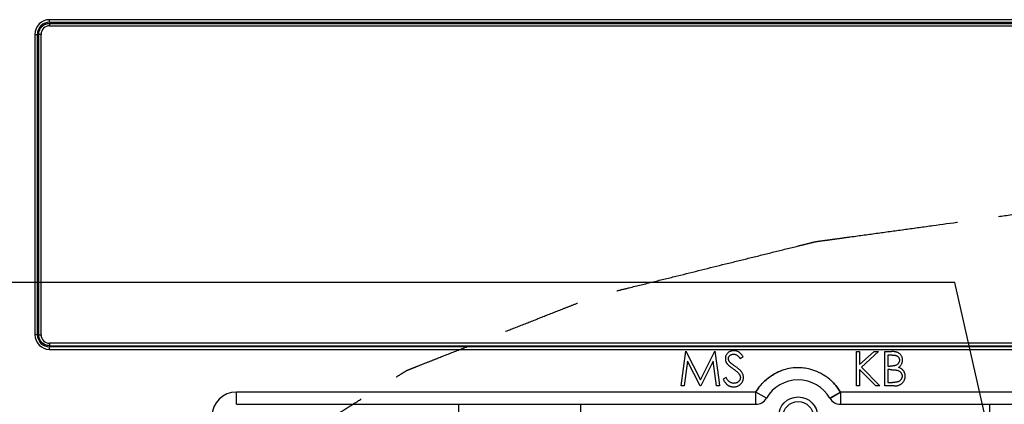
# Model space of a CAD drawing. Header units: inches. Extents: x 0 to 34, y 0 to 22.
# Tile 15 of 31: x 22.5 to 24.9, y 7 to 7.9. Entities that reach past the tile are written whole.
import ezdxf

# ---------------------------------------------------------------- set-up
doc = ezdxf.new("R2010")
doc.units = ezdxf.units.IN
doc.header["$LTSCALE"] = 1.87
doc.header["$MEASUREMENT"] = 0
doc.linetypes.add('PHANTOM', pattern=[0.8, 0.45, -0.05, 0.1, -0.05, 0.1, -0.05])
doc.layers.get('0').update_dxf_attribs({"linetype": 'CONTINUOUS'})
doc.layers.add('DEFAULT_3', color=7, linetype='PHANTOM')
doc.layers.add('DIMENSIONS', color=7, linetype='CONTINUOUS')
doc.styles.get("Standard").update_dxf_attribs({"font": 'txt', "width": 0.8})
doc.dimstyles.new('DIMSTYLE_1', dxfattribs={"dimtxt": 0.125, "dimasz": 0.18, "dimexe": 0.18, "dimexo": 0.0625, "dimgap": 0.09, "dimtad": 0, "dimtih": 1, "dimtoh": 1, "dimdec": 1, "dimlfac": 1.333333, "dimzin": 4, "dimdsep": 46, "dimtxsty": 'STANDARD', "dimblk": '_FILLED', "dimblk1": '_FILLED', "dimblk2": '_FILLED', "dimcen": 0.09, "dimadec": 0, "dimazin": 0, "dimtfac": 1, "dimtdec": 1, "dimtofl": 0, "dimtmove": 0, "dimatfit": 3, "dimldrblk": '_FILLED', "dimfxl": 1, "dimtolj": 1, "dimtzin": 4, "dimarcsym": 0})

# ---------------------------------------------------------------- blocks, each defined once
blk = doc.blocks.new('*D13')
at = {"layer": 'DIMENSIONS', "color": 2, "linetype": 'CONTINUOUS'}
for p, q in [((24.7859, 7.2525), (20.2497, 7.2525)), ((24.9145, 6.6807), (24.7859, 7.2525)), ((24.9876, 6.6807), (24.9145, 6.6807))]:
    blk.add_line(p, q, dxfattribs=at)
at = {"layer": 'DIMENSIONS', "color": 2, "linetype": 'CONTINUOUS', "insert": (20.1872, 7.315), "char_height": 0.125, "width": 1.125, "attachment_point": 3, "line_spacing_factor": 0.9}
blk.add_mtext('1.58{\\Ftxt.shx;\\W1.000000;\\H0.125000; }[40.1]', dxfattribs=at)
blk = doc.blocks.new('_FILLED')
at = {"color": 0, "linetype": 'BYBLOCK'}
blk.add_solid([(0, 0), (-1, 0.174), (-1, -0.174)], dxfattribs=at)

msp = doc.modelspace()

# ---------------------------------------------------------------- linework, layer by layer
at = {"color": 6, "linetype": 'CONTINUOUS'}
for p, q in [((22.5967, 7.8824), (22.5967, 7.8883)), ((28.4461, 7.8883), (22.5967, 7.8883)), ((22.5967, 7.8824), (28.4461, 7.8824)), ((22.5967, 7.8795), (22.5967, 7.8735)), ((22.5967, 7.8795), (28.4461, 7.8795)), ((22.5967, 7.8735), (28.4461, 7.8735)), ((22.5613, 7.8529), (22.5613, 7.1265)), ((22.5613, 7.8529), (22.5672, 7.8529)), ((22.5672, 7.1265), (22.5672, 7.8529)), ((22.5701, 7.8529), (22.5701, 7.1265)), ((22.576, 7.8529), (22.5701, 7.8529)), ((22.576, 7.1265), (22.576, 7.8529)), ((22.5672, 7.1265), (22.5613, 7.1265)), ((22.5701, 7.1265), (22.576, 7.1265)), ((22.5967, 7.1058), (22.5967, 7.0999)), ((28.4609, 7.1058), (22.5967, 7.1058)), ((22.5967, 7.0999), (28.4609, 7.0999)), ((22.5967, 7.0911), (22.5967, 7.097)), ((28.4609, 7.097), (22.5967, 7.097)), ((22.5967, 7.0911), (28.4609, 7.0911)), ((24.1239, 7.0025), (24.1352, 7.0869)), ((24.2054, 7.0869), (24.2149, 7.0171)), ((24.2667, 7.0687), (24.2735, 7.0738)), ((24.548, 7.0858), (24.5555, 7.0858)), ((24.548, 7.0025), (24.548, 7.0858)), ((24.5555, 7.0858), (24.5555, 7.0541)), ((24.5555, 7.0541), (24.5903, 7.0858)), ((24.6009, 7.0858), (24.56, 7.0484)), ((24.5903, 7.0858), (24.6009, 7.0858)), ((24.6164, 7.0858), (24.6327, 7.0858)), ((24.6164, 7.0025), (24.6164, 7.0858)), ((24.6341, 7.0773), (24.6239, 7.0773)), ((24.6239, 7.0773), (24.6239, 7.0506)), ((24.1394, 7.0626), (24.1314, 7.0025)), ((24.1696, 7.0025), (24.1394, 7.0626)), ((24.2014, 7.0624), (24.1713, 7.0025)), ((24.2093, 7.0025), (24.2014, 7.0624)), ((24.56, 7.0484), (24.6041, 7.0025)), ((24.6239, 7.0506), (24.6289, 7.0506)), ((24.5942, 7.0025), (24.5555, 7.0427)), ((24.5555, 7.0427), (24.5555, 7.0025)), ((24.6289, 7.042), (24.6239, 7.042)), ((24.6239, 7.042), (24.6239, 7.011)), ((24.1314, 7.0025), (24.1239, 7.0025)), ((24.1713, 7.0025), (24.1696, 7.0025)), ((24.2168, 7.0025), (24.2093, 7.0025)), ((24.2149, 7.0171), (24.2168, 7.0025)), ((24.2324, 7.0228), (24.2254, 7.0186)), ((24.5555, 7.0025), (24.548, 7.0025)), ((24.6041, 7.0025), (24.5942, 7.0025)), ((24.639, 7.0025), (24.6164, 7.0025)), ((24.6239, 7.011), (24.6346, 7.011)), ((23.0485, 6.9582), (23.0485, 6.9877)), ((24.3045, 6.9877), (23.0485, 6.9877)), ((24.33, 6.973), (24.3045, 6.9877)), ((24.3045, 6.9669), (24.3046, 6.9807)), ((27.7138, 6.9877), (24.509, 6.9877)), ((23.0485, 6.9582), (24.3044, 6.9582)), ((23.5861, 6.2266), (23.5861, 6.9582)), ((23.8814, 6.2266), (23.8814, 6.9582)), ((24.3044, 6.9582), (24.3045, 6.9669)), ((24.509, 6.9582), (27.7138, 6.9582)), ((24.8704, 6.4186), (24.8704, 6.9582))]:
    msp.add_line(p, q, dxfattribs=at)
at = {"color": 7, "linetype": 'CONTINUOUS'}
for p, q in [((24.1352, 7.0869), (24.1704, 7.0174)), ((24.1704, 7.0174), (24.2054, 7.0869)), ((24.509, 6.9877), (24.4834, 6.973)), ((24.4841, 6.9734), (24.5077, 6.987)), ((24.509, 6.9877), (24.509, 6.9582)), ((24.509, 6.9877), (24.5091, 6.959))]:
    msp.add_line(p, q, dxfattribs=at)
at = {"color": 6, "linetype": 'CONTINUOUS'}
for centre, radius in [((24.4067, 6.9287), 0.0472), ((24.4068, 6.928), 0.0369)]:
    msp.add_circle(centre, radius, dxfattribs=at)
for centre, radius, start, end in [((22.5967, 7.8529), 0.0354, 90, 180), ((22.5967, 7.8529), 0.0295, 90, 180), ((22.5967, 7.8529), 0.0207, 89.9994, 180), ((22.5967, 7.1265), 0.0354, 180, 270), ((22.5967, 7.1265), 0.0295, 180, 270), ((22.5967, 7.1265), 0.0207, 180, 270), ((24.4067, 6.9287), 0.0886, 30.0013, 150), ((23.0485, 6.9287), 0.0591, 90, 180), ((24.0439, 6.9809), 0.2607, 359.9463, 1.4847), ((24.3044, 6.9877), 0.0295, 270.0125, 330), ((24.509, 6.9877), 0.0295, 209.9962, 270)]:
    msp.add_arc(centre, radius, start, end, dxfattribs=at)
at = {"color": 7, "linetype": 'CONTINUOUS'}
for centre, radius, start, end in [((22.5965, 7.8527), 0.0265, 154.762, 158.2891), ((22.5986, 7.8515), 0.0289, 136.9505, 144.7496), ((22.5975, 7.8519), 0.0278, 132.7063, 135.9181), ((22.5969, 7.8526), 0.0269, 110.4333, 115.4719), ((22.5969, 7.1267), 0.0269, 200.4564, 205.4986), ((22.5977, 7.1273), 0.0278, 222.7149, 225.9197), ((22.5981, 7.1285), 0.0289, 226.9519, 234.7507), ((22.5968, 7.1264), 0.0265, 244.7624, 248.2934), ((24.4084, 6.9252), 0.1216, 120.1688, 132.802), ((24.406, 6.9317), 0.1148, 118.3628, 120.749), ((24.4071, 6.9295), 0.1172, 109.6979, 118.3433), ((24.4106, 6.9215), 0.1259, 115.8233, 117.9897), ((24.4099, 6.9229), 0.1243, 109.8911, 115.8412), ((24.4078, 6.9289), 0.118, 101.3399, 109.9136), ((24.4073, 6.9291), 0.1177, 101.11, 109.7093), ((24.407, 6.9308), 0.116, 90.9482, 101.1073), ((24.4067, 6.9338), 0.1129, 90.8266, 101.2656), ((24.4067, 6.9333), 0.1135, 83.129, 90.8235), ((24.4069, 6.9343), 0.1125, 83.163, 90.9273), ((24.4064, 6.9316), 0.1152, 75.4548, 83.1105), ((24.4065, 6.9323), 0.1145, 75.3829, 83.086), ((24.4047, 6.9257), 0.1213, 66.0409, 75.3565), ((24.4053, 6.9271), 0.1198, 66.0107, 75.4464), ((24.404, 6.9243), 0.1229, 61.1893, 66.0188), ((24.4033, 6.9224), 0.1249, 61.3276, 66.078), ((24.4047, 6.9248), 0.122, 49.9596, 61.3561), ((24.4033, 6.9228), 0.1246, 50.0406, 61.2057), ((24.4061, 6.9284), 0.1177, 135.0944, 149.7592), ((24.4072, 6.9267), 0.1197, 132.867, 134.8721), ((24.4071, 6.9274), 0.1185, 45.9004, 50.016), ((24.4074, 6.9282), 0.1178, 45.7622, 49.9035), ((24.4083, 6.929), 0.1165, 30.2533, 45.8121), ((24.5865, 6.8456), 0.1619, 118.5834, 119.1122)]:
    msp.add_arc(centre, radius, start, end, dxfattribs=at)
for points in [[(22.5701, 7.8529), (22.5702, 7.8564), (22.5709, 7.8599), (22.5722, 7.8632)], [(22.5701, 7.8529), (22.5701, 7.8562), (22.5707, 7.8595), (22.572, 7.8625)], [(22.5722, 7.8632), (22.5735, 7.8663), (22.5755, 7.8692), (22.5778, 7.8716)], [(22.5726, 7.864), (22.5733, 7.8655), (22.5741, 7.8669), (22.575, 7.8682)], [(22.5778, 7.8716), (22.5803, 7.8741), (22.5833, 7.8761), (22.5866, 7.8774)], [(22.5786, 7.8723), (22.5806, 7.8742), (22.5829, 7.8757), (22.5853, 7.8769)], [(22.5866, 7.8774), (22.5898, 7.8787), (22.5933, 7.8794), (22.5967, 7.8795)], [(22.5875, 7.8778), (22.5904, 7.8789), (22.5936, 7.8795), (22.5967, 7.8795)], [(22.5718, 7.1173), (22.5707, 7.1202), (22.5701, 7.1234), (22.5701, 7.1265)], [(22.5721, 7.1164), (22.5708, 7.1196), (22.5702, 7.1231), (22.5701, 7.1265)], [(22.578, 7.1076), (22.5755, 7.1101), (22.5735, 7.1131), (22.5721, 7.1164)], [(22.5772, 7.1084), (22.5754, 7.1104), (22.5739, 7.1127), (22.5727, 7.1151)], [(22.5864, 7.102), (22.5833, 7.1033), (22.5804, 7.1053), (22.578, 7.1076)], [(22.5855, 7.1024), (22.5841, 7.1031), (22.5827, 7.1039), (22.5814, 7.1049)], [(22.5967, 7.0999), (22.5932, 7.1), (22.5896, 7.1007), (22.5864, 7.102)], [(22.5967, 7.0999), (22.5934, 7.0999), (22.5901, 7.1006), (22.587, 7.1018)], [(24.3263, 7.0149), (24.3339, 7.0218), (24.3424, 7.0278), (24.3515, 7.0326)], [(24.3045, 6.9877), (24.3104, 6.9977), (24.3178, 7.007), (24.3263, 7.0149)], [(24.4896, 7.0126), (24.4971, 7.0052), (24.5037, 6.9968), (24.509, 6.9877)]]:
    msp.add_open_spline(points, degree=3, dxfattribs=at)
at = {"color": 6, "linetype": 'CONTINUOUS'}
for points, knots in [([(24.2513, 7.088), (24.2503, 7.0879), (24.2485, 7.0879), (24.2458, 7.0874), (24.2433, 7.0866), (24.2408, 7.0855), (24.2386, 7.0841), (24.2365, 7.0824), (24.2348, 7.0805), (24.2333, 7.0784), (24.2322, 7.0761), (24.2314, 7.0737), (24.2308, 7.0711), (24.2308, 7.0694), (24.2307, 7.0685)], [0, 0, 0, 0, 0.087996, 0.173423, 0.258776, 0.344258, 0.42839, 0.51037, 0.591274, 0.672596, 0.753763, 0.834249, 0.916229, 1, 1, 1, 1]), ([(24.2382, 7.0689), (24.2383, 7.0696), (24.2383, 7.071), (24.239, 7.073), (24.2401, 7.0748), (24.2416, 7.0764), (24.2434, 7.0778), (24.2456, 7.0787), (24.2479, 7.0793), (24.2496, 7.0794), (24.2504, 7.0794)], [0, 0, 0, 0, 0.119191, 0.234036, 0.349541, 0.472125, 0.598131, 0.724178, 0.856969, 1, 1, 1, 1]), ([(24.2504, 7.0794), (24.2511, 7.0794), (24.2525, 7.0793), (24.2545, 7.0789), (24.2564, 7.0783), (24.2579, 7.0775), (24.2591, 7.0767), (24.2601, 7.076), (24.2611, 7.0751), (24.2621, 7.0741), (24.2632, 7.073), (24.2643, 7.0717), (24.2655, 7.0703), (24.2663, 7.0693), (24.2667, 7.0687)], [0, 0, 0, 0, 0.101434, 0.200367, 0.298741, 0.398108, 0.451064, 0.510974, 0.576313, 0.647889, 0.725872, 0.81041, 0.901551, 1, 1, 1, 1]), ([(24.2735, 7.0738), (24.273, 7.0745), (24.2721, 7.0758), (24.2706, 7.0775), (24.2692, 7.0792), (24.2679, 7.0806), (24.2665, 7.082), (24.2651, 7.0831), (24.2638, 7.0841), (24.2621, 7.0852), (24.2598, 7.0863), (24.2571, 7.0873), (24.2542, 7.0879), (24.2523, 7.0879), (24.2513, 7.088)], [0, 0, 0, 0, 0.08779, 0.171248, 0.249259, 0.322801, 0.392026, 0.456715, 0.51666, 0.573499, 0.681438, 0.786796, 0.892791, 1, 1, 1, 1]), ([(24.6592, 7.0652), (24.6591, 7.0662), (24.6591, 7.0681), (24.6585, 7.0709), (24.6575, 7.0736), (24.6562, 7.0762), (24.6545, 7.0785), (24.6525, 7.0805), (24.6503, 7.0822), (24.6482, 7.0833), (24.6464, 7.084), (24.6448, 7.0845), (24.6431, 7.0849), (24.6413, 7.0852), (24.6394, 7.0855), (24.6373, 7.0857), (24.635, 7.0858), (24.6335, 7.0858), (24.6327, 7.0858)], [0, 0, 0, 0, 0.077164, 0.152685, 0.227008, 0.30217, 0.376743, 0.449462, 0.522276, 0.596871, 0.635956, 0.678166, 0.72327, 0.771686, 0.823359, 0.878704, 0.93742, 1, 1, 1, 1]), ([(24.6341, 7.0773), (24.6348, 7.0773), (24.6362, 7.0772), (24.6383, 7.0771), (24.6402, 7.0769), (24.642, 7.0765), (24.6436, 7.076), (24.645, 7.0755), (24.6463, 7.0748), (24.6475, 7.0741), (24.6484, 7.0732), (24.6493, 7.0723), (24.65, 7.0712), (24.6507, 7.0701), (24.6511, 7.069), (24.6514, 7.0677), (24.6516, 7.0664), (24.6517, 7.0655), (24.6517, 7.065)], [0, 0, 0, 0, 0.091226, 0.17648, 0.255327, 0.328893, 0.397277, 0.460691, 0.519879, 0.576176, 0.629654, 0.682058, 0.733236, 0.784188, 0.834997, 0.888224, 0.943018, 1, 1, 1, 1]), ([(24.2307, 7.0685), (24.2307, 7.0679), (24.2308, 7.0668), (24.231, 7.0652), (24.2314, 7.0635), (24.2319, 7.0619), (24.2325, 7.0603), (24.2333, 7.0588), (24.2343, 7.0573), (24.235, 7.0563), (24.2354, 7.0558)], [0, 0, 0, 0, 0.122443, 0.244598, 0.366266, 0.488469, 0.611748, 0.73745, 0.866498, 1, 1, 1, 1]), ([(24.2354, 7.0558), (24.2357, 7.0555), (24.2362, 7.0548), (24.2373, 7.0537), (24.2386, 7.0525), (24.2402, 7.0512), (24.2421, 7.0497), (24.2442, 7.0481), (24.2465, 7.0463), (24.2482, 7.0451), (24.2491, 7.0445)], [0, 0, 0, 0, 0.069218, 0.154169, 0.25448, 0.371643, 0.504432, 0.652918, 0.818465, 1, 1, 1, 1]), ([(24.2437, 7.0581), (24.2432, 7.0586), (24.2423, 7.0595), (24.2411, 7.0609), (24.2401, 7.0623), (24.2394, 7.0636), (24.2388, 7.0649), (24.2385, 7.0662), (24.2382, 7.0675), (24.2382, 7.0684), (24.2382, 7.0689)], [0, 0, 0, 0, 0.16574, 0.313919, 0.446576, 0.565869, 0.677044, 0.783941, 0.892718, 1, 1, 1, 1]), ([(24.2549, 7.0498), (24.2542, 7.0503), (24.2527, 7.0513), (24.2507, 7.0528), (24.249, 7.054), (24.2474, 7.0552), (24.2462, 7.0561), (24.2451, 7.0569), (24.2443, 7.0575), (24.2439, 7.0579), (24.2437, 7.0581)], [0, 0, 0, 0, 0.198317, 0.375062, 0.531211, 0.666498, 0.781906, 0.875048, 0.947406, 1, 1, 1, 1]), ([(24.2745, 7.0229), (24.2745, 7.024), (24.2744, 7.0261), (24.2735, 7.0293), (24.2722, 7.0325), (24.2707, 7.0351), (24.2692, 7.0372), (24.2678, 7.0388), (24.2662, 7.0405), (24.2644, 7.0423), (24.2623, 7.0441), (24.2601, 7.0459), (24.2576, 7.0479), (24.2558, 7.0491), (24.2549, 7.0498)], [0, 0, 0, 0, 0.0915, 0.18545, 0.284082, 0.389157, 0.445797, 0.508118, 0.575688, 0.648698, 0.727619, 0.812237, 0.903033, 1, 1, 1, 1]), ([(24.6517, 7.065), (24.6517, 7.0643), (24.6516, 7.0629), (24.6511, 7.0609), (24.6503, 7.059), (24.6492, 7.0573), (24.6478, 7.0556), (24.6462, 7.0542), (24.6444, 7.053), (24.6427, 7.0523), (24.6412, 7.0518), (24.6398, 7.0515), (24.6384, 7.0512), (24.6368, 7.0509), (24.635, 7.0508), (24.6331, 7.0506), (24.6311, 7.0506), (24.6297, 7.0506), (24.6289, 7.0506)], [0, 0, 0, 0, 0.068642, 0.135196, 0.202229, 0.271087, 0.341075, 0.410171, 0.481123, 0.554421, 0.594258, 0.63823, 0.686782, 0.739378, 0.797694, 0.860288, 0.927693, 1, 1, 1, 1]), ([(24.6495, 7.0474), (24.6503, 7.0479), (24.6518, 7.0489), (24.6537, 7.0507), (24.6554, 7.0527), (24.6568, 7.0549), (24.6578, 7.0573), (24.6586, 7.0598), (24.6591, 7.0624), (24.6591, 7.0642), (24.6592, 7.0652)], [0, 0, 0, 0, 0.128245, 0.252473, 0.374292, 0.49709, 0.620171, 0.743398, 0.86942, 1, 1, 1, 1]), ([(24.2491, 7.0445), (24.2499, 7.0439), (24.2516, 7.0426), (24.254, 7.0408), (24.2562, 7.039), (24.2582, 7.0373), (24.26, 7.0357), (24.2616, 7.0342), (24.2629, 7.0327), (24.2637, 7.0317), (24.2641, 7.0312)], [0, 0, 0, 0, 0.16092, 0.311871, 0.451634, 0.581626, 0.700795, 0.810466, 0.909719, 1, 1, 1, 1]), ([(24.2641, 7.0312), (24.2645, 7.0305), (24.2654, 7.0293), (24.2663, 7.0272), (24.267, 7.0251), (24.267, 7.0237), (24.2671, 7.023)], [0, 0, 0, 0, 0.271472, 0.524609, 0.765252, 1, 1, 1, 1]), ([(24.6289, 7.042), (24.6297, 7.042), (24.6315, 7.042), (24.6339, 7.0419), (24.6362, 7.0419), (24.6383, 7.0418), (24.6401, 7.0416), (24.6417, 7.0415), (24.6432, 7.0413), (24.644, 7.0411), (24.6445, 7.041)], [0, 0, 0, 0, 0.170715, 0.328655, 0.473823, 0.605269, 0.722943, 0.828047, 0.920694, 1, 1, 1, 1]), ([(24.6581, 7.0261), (24.6581, 7.0254), (24.658, 7.024), (24.6575, 7.022), (24.6566, 7.02), (24.6554, 7.0181), (24.654, 7.0164), (24.6524, 7.0149), (24.6505, 7.0137), (24.6487, 7.0129), (24.6472, 7.0123), (24.6458, 7.012), (24.6443, 7.0117), (24.6427, 7.0114), (24.6409, 7.0113), (24.6389, 7.0111), (24.6368, 7.0111), (24.6353, 7.011), (24.6346, 7.011)], [0, 0, 0, 0, 0.066903, 0.133403, 0.200751, 0.27066, 0.341685, 0.412149, 0.482912, 0.556076, 0.595246, 0.639163, 0.687643, 0.74012, 0.798108, 0.86022, 0.927476, 1, 1, 1, 1]), ([(24.639, 7.0025), (24.6399, 7.0025), (24.6419, 7.0025), (24.6447, 7.0029), (24.6474, 7.0034), (24.6499, 7.0042), (24.6522, 7.0051), (24.6544, 7.0063), (24.6565, 7.0077), (24.6584, 7.0093), (24.66, 7.0111), (24.6615, 7.013), (24.6628, 7.0149), (24.6638, 7.017), (24.6646, 7.0191), (24.6652, 7.0214), (24.6655, 7.0237), (24.6655, 7.0253), (24.6656, 7.0261)], [0, 0, 0, 0, 0.074531, 0.145331, 0.213203, 0.278738, 0.342153, 0.404507, 0.466256, 0.528577, 0.589847, 0.649125, 0.707282, 0.764737, 0.821799, 0.879651, 0.938832, 1, 1, 1, 1]), ([(24.6445, 7.041), (24.6455, 7.0408), (24.6474, 7.0402), (24.6501, 7.039), (24.6525, 7.0375), (24.6542, 7.0359), (24.6553, 7.0345), (24.656, 7.0335), (24.6567, 7.0323), (24.6572, 7.0312), (24.6576, 7.03), (24.6579, 7.0287), (24.6581, 7.0275), (24.6581, 7.0266), (24.6581, 7.0261)], [0, 0, 0, 0, 0.14328, 0.277365, 0.404672, 0.528744, 0.589953, 0.649167, 0.707232, 0.764905, 0.822533, 0.880422, 0.939725, 1, 1, 1, 1]), ([(24.6656, 7.0261), (24.6655, 7.0269), (24.6655, 7.0285), (24.6652, 7.0308), (24.6646, 7.0331), (24.6638, 7.0352), (24.6628, 7.0372), (24.6617, 7.0391), (24.6603, 7.0408), (24.6587, 7.0424), (24.6569, 7.0438), (24.6548, 7.0452), (24.6523, 7.0464), (24.6505, 7.0471), (24.6495, 7.0474)], [0, 0, 0, 0, 0.083347, 0.164523, 0.244439, 0.323819, 0.401664, 0.478552, 0.554016, 0.630171, 0.709723, 0.797102, 0.893951, 1, 1, 1, 1]), ([(24.2254, 7.0186), (24.2258, 7.0178), (24.2267, 7.0162), (24.228, 7.014), (24.2291, 7.0125), (24.2297, 7.0116), (24.2299, 7.0114)], [0, 0, 0, 0, 0.321957, 0.626204, 0.916054, 1, 1, 1, 1]), ([(24.2299, 7.0114), (24.2302, 7.011), (24.231, 7.01), (24.2323, 7.0085), (24.2338, 7.007), (24.2353, 7.0057), (24.2368, 7.0045), (24.2384, 7.0035), (24.2401, 7.0027), (24.2417, 7.002), (24.2434, 7.0014), (24.2452, 7.0009), (24.247, 7.0006), (24.2489, 7.0004), (24.2501, 7.0004), (24.2507, 7.0003)], [0, 0, 0, 0, 0.066185, 0.155824, 0.24143, 0.32288, 0.40069, 0.47675, 0.551287, 0.625322, 0.698667, 0.772577, 0.847161, 0.923096, 1, 1, 1, 1]), ([(24.2507, 7.0089), (24.2499, 7.0089), (24.2482, 7.009), (24.2456, 7.0097), (24.2432, 7.0108), (24.2409, 7.0124), (24.2386, 7.0143), (24.2364, 7.0167), (24.2344, 7.0196), (24.2331, 7.0217), (24.2324, 7.0228)], [0, 0, 0, 0, 0.106389, 0.213103, 0.322567, 0.437678, 0.561453, 0.695354, 0.840996, 1, 1, 1, 1]), ([(24.2671, 7.023), (24.267, 7.0224), (24.267, 7.0212), (24.2666, 7.0194), (24.2659, 7.0177), (24.2651, 7.016), (24.2639, 7.0145), (24.2625, 7.0131), (24.2609, 7.0118), (24.2591, 7.0108), (24.2571, 7.01), (24.2551, 7.0093), (24.2529, 7.009), (24.2515, 7.0089), (24.2507, 7.0089)], [0, 0, 0, 0, 0.076059, 0.150716, 0.227362, 0.305509, 0.385684, 0.467377, 0.551306, 0.639522, 0.729621, 0.819008, 0.908705, 1, 1, 1, 1]), ([(24.2507, 7.0003), (24.2516, 7.0004), (24.2532, 7.0004), (24.2555, 7.0007), (24.2578, 7.0013), (24.2599, 7.002), (24.262, 7.0029), (24.264, 7.0041), (24.2658, 7.0055), (24.2676, 7.0071), (24.2692, 7.0087), (24.2707, 7.0105), (24.2719, 7.0124), (24.2728, 7.0144), (24.2736, 7.0164), (24.2741, 7.0185), (24.2745, 7.0207), (24.2745, 7.0222), (24.2745, 7.0229)], [0, 0, 0, 0, 0.066992, 0.131764, 0.195372, 0.257858, 0.319818, 0.382719, 0.446358, 0.511654, 0.576835, 0.6392, 0.700243, 0.759701, 0.819048, 0.878204, 0.938505, 1, 1, 1, 1])]:
    msp.add_open_spline(points, degree=3, knots=knots, dxfattribs=at)
at = {"layer": 'DEFAULT_3', "color": 2, "linetype": 'PHANTOM'}
msp.add_open_spline([(22.8436, 6.3439), (22.8487, 6.3259), (22.8589, 6.2899), (22.8717, 6.2449), (22.8819, 6.2089), (22.8895, 6.1819), (22.8959, 6.1594), (22.901, 6.1414), (22.9048, 6.1279), (22.9081, 6.1166), (22.9105, 6.1076), (22.9124, 6.102), (22.913, 6.0975), (22.9171, 6.0931), (22.9237, 6.0855), (22.9334, 6.0746), (22.945, 6.0615), (22.9605, 6.0441), (22.9798, 6.0223), (23.0029, 5.9961), (23.0261, 5.97), (23.0492, 5.9438), (23.0685, 5.922), (23.084, 5.9046), (23.0956, 5.8915), (23.1052, 5.8806), (23.113, 5.8719), (23.1177, 5.8664), (23.1217, 5.8621), (23.1251, 5.8577), (23.1334, 5.853), (23.1423, 5.8472), (23.1546, 5.8395), (23.1698, 5.83), (23.2065, 5.8069), (23.2493, 5.7801), (23.2981, 5.7494), (23.3348, 5.7264), (23.3714, 5.7034), (23.402, 5.6842), (23.4264, 5.6689), (23.4417, 5.6593), (23.4523, 5.6526), (23.4577, 5.6492), (23.4607, 5.6473), (23.4651, 5.6457), (23.4701, 5.6437), (23.4785, 5.6404), (23.4929, 5.6347), (23.5136, 5.6265), (23.5468, 5.6135), (23.5882, 5.5971), (23.6378, 5.5776), (23.6875, 5.558), (23.7372, 5.5384), (23.7869, 5.5188), (23.8283, 5.5025), (23.8614, 5.4894), (23.8821, 5.4812), (23.8988, 5.4748), (23.9147, 5.4679), (23.9398, 5.4624), (23.9688, 5.455), (24.0078, 5.4454), (24.0564, 5.4333), (24.1342, 5.4141), (24.212, 5.3948), (24.2898, 5.3755), (24.3482, 5.3611), (24.392, 5.3503), (24.4211, 5.343), (24.4358, 5.3395), (24.4501, 5.3357), (24.4673, 5.3338), (24.4837, 5.3314), (24.5059, 5.3284), (24.5446, 5.3231), (24.5999, 5.3155), (24.6662, 5.3063), (24.7546, 5.2941), (24.8431, 5.282), (24.9315, 5.2698), (24.9868, 5.2622), (25.0255, 5.2568), (25.0448, 5.2542), (25.0559, 5.2526), (25.0674, 5.2524), (25.0816, 5.2516), (25.1044, 5.2507), (25.1444, 5.2489), (25.2015, 5.2464), (25.2928, 5.2423), (25.3841, 5.2383), (25.4754, 5.2343), (25.5439, 5.2313), (25.601, 5.2288), (25.6409, 5.2269), (25.6638, 5.2261), (25.6809, 5.2248), (25.698, 5.2261), (25.7208, 5.2269), (25.7608, 5.2288), (25.8178, 5.2313), (25.8863, 5.2343), (25.9777, 5.2383), (26.069, 5.2423), (26.1603, 5.2464), (26.2174, 5.2489), (26.2573, 5.2507), (26.2802, 5.2516), (26.2944, 5.2524), (26.3059, 5.2526), (26.3169, 5.2542), (26.3363, 5.2568), (26.375, 5.2622), (26.4302, 5.2698), (26.5187, 5.282), (26.6071, 5.2941), (26.6956, 5.3063), (26.7619, 5.3155), (26.8172, 5.3231), (26.8558, 5.3284), (26.878, 5.3314), (26.8944, 5.3338), (26.9116, 5.3357), (26.926, 5.3395), (26.9406, 5.343), (26.9698, 5.3503), (27.0136, 5.3611), (27.0719, 5.3755), (27.1497, 5.3948), (27.2276, 5.4141), (27.3054, 5.4333), (27.354, 5.4454), (27.393, 5.455), (27.4219, 5.4624), (27.447, 5.4679), (27.463, 5.4748), (27.4797, 5.4812), (27.5003, 5.4894), (27.5335, 5.5025), (27.5749, 5.5188), (27.6245, 5.5384), (27.6742, 5.558), (27.7239, 5.5776), (27.7736, 5.5971), (27.815, 5.6135), (27.8481, 5.6265), (27.8688, 5.6347), (27.8833, 5.6404), (27.8916, 5.6437), (27.8966, 5.6457), (27.9011, 5.6473), (27.904, 5.6492), (27.9094, 5.6526), (27.9201, 5.6593), (27.9354, 5.6689), (27.9598, 5.6842), (27.9903, 5.7034), (28.027, 5.7264), (28.0636, 5.7494), (28.1125, 5.7801), (28.1552, 5.8069), (28.1919, 5.83), (28.2071, 5.8395), (28.2194, 5.8472), (28.2284, 5.853), (28.2366, 5.8577), (28.24, 5.8621), (28.244, 5.8664), (28.2488, 5.8719), (28.2565, 5.8806), (28.2662, 5.8915), (28.2778, 5.9046), (28.2932, 5.922), (28.3125, 5.9438), (28.3357, 5.97), (28.3588, 5.9961), (28.382, 6.0223), (28.4013, 6.0441), (28.4167, 6.0615), (28.4283, 6.0746), (28.438, 6.0855), (28.4446, 6.0931), (28.4488, 6.0975), (28.4493, 6.102), (28.4513, 6.1076), (28.4537, 6.1166), (28.4569, 6.1279), (28.4607, 6.1414), (28.4659, 6.1594), (28.4748, 6.1909), (28.485, 6.2269), (28.4952, 6.2629), (28.5016, 6.2854), (28.5067, 6.3034), (28.5098, 6.3146), (28.5124, 6.3236), (28.5143, 6.3304), (28.516, 6.336), (28.517, 6.3405), (28.5187, 6.3439), (28.517, 6.3473), (28.516, 6.3518), (28.5143, 6.3574), (28.5124, 6.3641), (28.5098, 6.3731), (28.5067, 6.3844), (28.5016, 6.4024), (28.4952, 6.4249), (28.485, 6.4609), (28.4748, 6.4969), (28.4659, 6.5284), (28.4607, 6.5464), (28.4569, 6.5599), (28.4537, 6.5711), (28.4513, 6.5802), (28.4493, 6.5858), (28.4488, 6.5903), (28.4446, 6.5946), (28.438, 6.6023), (28.4283, 6.6132), (28.4167, 6.6263), (28.4013, 6.6437), (28.382, 6.6655), (28.3588, 6.6916), (28.3357, 6.7178), (28.3125, 6.7439), (28.2932, 6.7657), (28.2778, 6.7832), (28.2662, 6.7962), (28.2565, 6.8071), (28.2488, 6.8158), (28.244, 6.8213), (28.24, 6.8256), (28.2366, 6.8301), (28.2284, 6.8348), (28.2194, 6.8406), (28.2071, 6.8482), (28.1919, 6.8578), (28.1552, 6.8808), (28.1125, 6.9077), (28.0636, 6.9383), (28.027, 6.9614), (27.9903, 6.9844), (27.9598, 7.0035), (27.9354, 7.0189), (27.9201, 7.0285), (27.9094, 7.0352), (27.904, 7.0385), (27.9011, 7.0405), (27.8966, 7.042), (27.8916, 7.0441), (27.8833, 7.0473), (27.8688, 7.0531), (27.8481, 7.0612), (27.815, 7.0743), (27.7736, 7.0906), (27.7239, 7.1102), (27.6742, 7.1298), (27.6245, 7.1494), (27.5749, 7.169), (27.5335, 7.1853), (27.5003, 7.1983), (27.4797, 7.2065), (27.463, 7.213), (27.447, 7.2198), (27.4219, 7.2254), (27.393, 7.2328), (27.354, 7.2424), (27.3054, 7.2544), (27.2276, 7.2737), (27.1497, 7.2929), (27.0719, 7.3122), (27.0136, 7.3267), (26.9698, 7.3375), (26.9406, 7.3447), (26.926, 7.3483), (26.9116, 7.3521), (26.8944, 7.354), (26.878, 7.3563), (26.8558, 7.3594), (26.8172, 7.3647), (26.7619, 7.3723), (26.6956, 7.3814), (26.6071, 7.3936), (26.5187, 7.4058), (26.4302, 7.418), (26.375, 7.4256), (26.3363, 7.4309), (26.3169, 7.4335), (26.3059, 7.4352), (26.2944, 7.4354), (26.2802, 7.4361), (26.2573, 7.4371), (26.2174, 7.4389), (26.1603, 7.4414), (26.069, 7.4454), (25.9777, 7.4494), (25.8863, 7.4535), (25.8178, 7.4565), (25.7608, 7.4589), (25.7208, 7.4608), (25.698, 7.4616), (25.6809, 7.4629), (25.6638, 7.4616), (25.6409, 7.4608), (25.601, 7.4589), (25.5439, 7.4565), (25.4754, 7.4535), (25.3841, 7.4494), (25.2928, 7.4454), (25.2015, 7.4414), (25.1444, 7.4389), (25.1044, 7.4371), (25.0816, 7.4361), (25.0674, 7.4354), (25.0559, 7.4352), (25.0448, 7.4335), (25.0255, 7.4309), (24.9868, 7.4256), (24.9315, 7.418), (24.8431, 7.4058), (24.7546, 7.3936), (24.6662, 7.3814), (24.5999, 7.3723), (24.5446, 7.3647), (24.5059, 7.3594), (24.4837, 7.3563), (24.4673, 7.354), (24.4501, 7.3521), (24.4358, 7.3483), (24.4211, 7.3447), (24.392, 7.3375), (24.3482, 7.3267), (24.2898, 7.3122), (24.212, 7.2929), (24.1342, 7.2737), (24.0564, 7.2544), (24.0078, 7.2424), (23.9688, 7.2328), (23.9398, 7.2254), (23.9147, 7.2198), (23.8988, 7.213), (23.8821, 7.2065), (23.8614, 7.1983), (23.8283, 7.1853), (23.7869, 7.169), (23.7372, 7.1494), (23.6875, 7.1298), (23.6378, 7.1102), (23.5882, 7.0906), (23.5468, 7.0743), (23.5136, 7.0612), (23.4929, 7.0531), (23.4785, 7.0473), (23.4701, 7.0441), (23.4651, 7.042), (23.4607, 7.0405), (23.4577, 7.0385), (23.4523, 7.0352), (23.4417, 7.0285), (23.4264, 7.0189), (23.402, 7.0035), (23.3714, 6.9844), (23.3348, 6.9614), (23.2981, 6.9383), (23.2493, 6.9077), (23.2065, 6.8808), (23.1698, 6.8578), (23.1546, 6.8482), (23.1423, 6.8406), (23.1334, 6.8348), (23.1251, 6.8301), (23.1217, 6.8256), (23.1177, 6.8213), (23.113, 6.8158), (23.1052, 6.8071), (23.0956, 6.7962), (23.084, 6.7832), (23.0685, 6.7657), (23.0492, 6.7439), (23.0261, 6.7178), (23.0029, 6.6916), (22.9798, 6.6655), (22.9605, 6.6437), (22.945, 6.6263), (22.9334, 6.6132), (22.9237, 6.6023), (22.9171, 6.5946), (22.913, 6.5903), (22.9124, 6.5858), (22.9105, 6.5802), (22.9081, 6.5711), (22.9048, 6.5599), (22.901, 6.5464), (22.8959, 6.5284), (22.8895, 6.5059), (22.8819, 6.4789), (22.8717, 6.4429), (22.8589, 6.3979), (22.8487, 6.3619), (22.8436, 6.3439)], degree=3, knots=[0, 0, 0, 0, 0.007812, 0.015625, 0.019531, 0.023438, 0.027344, 0.029297, 0.03125, 0.033203, 0.03418, 0.035156, 0.035645, 0.036133, 0.037109, 0.039062, 0.041016, 0.042969, 0.046875, 0.050781, 0.054688, 0.058594, 0.0625, 0.064453, 0.066406, 0.068359, 0.069336, 0.070312, 0.070801, 0.071289, 0.072266, 0.073242, 0.074219, 0.076172, 0.078125, 0.085938, 0.089844, 0.09375, 0.097656, 0.101562, 0.103516, 0.105469, 0.106445, 0.106934, 0.107178, 0.107422, 0.10791, 0.108398, 0.109375, 0.111328, 0.113281, 0.117188, 0.121094, 0.125, 0.128906, 0.132812, 0.136719, 0.138672, 0.140625, 0.141602, 0.142578, 0.144531, 0.146484, 0.148438, 0.152344, 0.15625, 0.164062, 0.167969, 0.171875, 0.175781, 0.176758, 0.177734, 0.178711, 0.179688, 0.180664, 0.181641, 0.183594, 0.1875, 0.191406, 0.195312, 0.203125, 0.207031, 0.210938, 0.212891, 0.213867, 0.214355, 0.214844, 0.21582, 0.216797, 0.21875, 0.222656, 0.226562, 0.234375, 0.238281, 0.242188, 0.246094, 0.248047, 0.249023, 0.25, 0.250977, 0.251953, 0.253906, 0.257812, 0.261719, 0.265625, 0.273438, 0.277344, 0.28125, 0.283203, 0.28418, 0.285156, 0.285645, 0.286133, 0.287109, 0.289062, 0.292969, 0.296875, 0.304688, 0.308594, 0.3125, 0.316406, 0.318359, 0.319336, 0.320312, 0.321289, 0.322266, 0.323242, 0.324219, 0.328125, 0.332031, 0.335938, 0.34375, 0.347656, 0.351562, 0.353516, 0.355469, 0.357422, 0.358398, 0.359375, 0.361328, 0.363281, 0.367188, 0.371094, 0.375, 0.378906, 0.382812, 0.386719, 0.388672, 0.390625, 0.391602, 0.39209, 0.392578, 0.392822, 0.393066, 0.393555, 0.394531, 0.396484, 0.398438, 0.402344, 0.40625, 0.410156, 0.414062, 0.421875, 0.423828, 0.425781, 0.426758, 0.427734, 0.428711, 0.429199, 0.429688, 0.430664, 0.431641, 0.433594, 0.435547, 0.4375, 0.441406, 0.445312, 0.449219, 0.453125, 0.457031, 0.458984, 0.460938, 0.462891, 0.463867, 0.464355, 0.464844, 0.46582, 0.466797, 0.46875, 0.470703, 0.472656, 0.476562, 0.484375, 0.488281, 0.492188, 0.494141, 0.496094, 0.49707, 0.498047, 0.499023, 0.499512, 0.5, 0.500488, 0.500977, 0.501953, 0.50293, 0.503906, 0.505859, 0.507812, 0.511719, 0.515625, 0.523438, 0.527344, 0.529297, 0.53125, 0.533203, 0.53418, 0.535156, 0.535645, 0.536133, 0.537109, 0.539062, 0.541016, 0.542969, 0.546875, 0.550781, 0.554688, 0.558594, 0.5625, 0.564453, 0.566406, 0.568359, 0.569336, 0.570312, 0.570801, 0.571289, 0.572266, 0.573242, 0.574219, 0.576172, 0.578125, 0.585938, 0.589844, 0.59375, 0.597656, 0.601562, 0.603516, 0.605469, 0.606445, 0.606934, 0.607178, 0.607422, 0.60791, 0.608398, 0.609375, 0.611328, 0.613281, 0.617188, 0.621094, 0.625, 0.628906, 0.632812, 0.636719, 0.638672, 0.640625, 0.641602, 0.642578, 0.644531, 0.646484, 0.648438, 0.652344, 0.65625, 0.664062, 0.667969, 0.671875, 0.675781, 0.676758, 0.677734, 0.678711, 0.679688, 0.680664, 0.681641, 0.683594, 0.6875, 0.691406, 0.695312, 0.703125, 0.707031, 0.710938, 0.712891, 0.713867, 0.714355, 0.714844, 0.71582, 0.716797, 0.71875, 0.722656, 0.726562, 0.734375, 0.738281, 0.742188, 0.746094, 0.748047, 0.749023, 0.75, 0.750977, 0.751953, 0.753906, 0.757812, 0.761719, 0.765625, 0.773438, 0.777344, 0.78125, 0.783203, 0.78418, 0.785156, 0.785645, 0.786133, 0.787109, 0.789062, 0.792969, 0.796875, 0.804688, 0.808594, 0.8125, 0.816406, 0.818359, 0.819336, 0.820312, 0.821289, 0.822266, 0.823242, 0.824219, 0.828125, 0.832031, 0.835938, 0.84375, 0.847656, 0.851562, 0.853516, 0.855469, 0.857422, 0.858398, 0.859375, 0.861328, 0.863281, 0.867188, 0.871094, 0.875, 0.878906, 0.882812, 0.886719, 0.888672, 0.890625, 0.891602, 0.89209, 0.892578, 0.892822, 0.893066, 0.893555, 0.894531, 0.896484, 0.898438, 0.902344, 0.90625, 0.910156, 0.914062, 0.921875, 0.923828, 0.925781, 0.926758, 0.927734, 0.928711, 0.929199, 0.929688, 0.930664, 0.931641, 0.933594, 0.935547, 0.9375, 0.941406, 0.945312, 0.949219, 0.953125, 0.957031, 0.958984, 0.960938, 0.962891, 0.963867, 0.964355, 0.964844, 0.96582, 0.966797, 0.96875, 0.970703, 0.972656, 0.976562, 0.980469, 0.984375, 0.992188, 1, 1, 1, 1], dxfattribs=at)

# ---------------------------------------------------------------- dimensions: what is measured, and where the dimension line sits
at = {"layer": 'DIMENSIONS', "color": 2, "linetype": 'CONTINUOUS'}
dim = msp.add_ordinate_dim(feature_location=(24.9876, 6.6807), offset=(-4.7379, 0.5718), dtype=0, origin=(24.9694, 5.4967), dimstyle='DIMSTYLE_1', dxfattribs=at)
dim.commit()
dim.dimension.update_dxf_attribs({"geometry": '*D13', "text_midpoint": (19.3747, 7.2525)})

doc.saveas('drawing.dxf')
